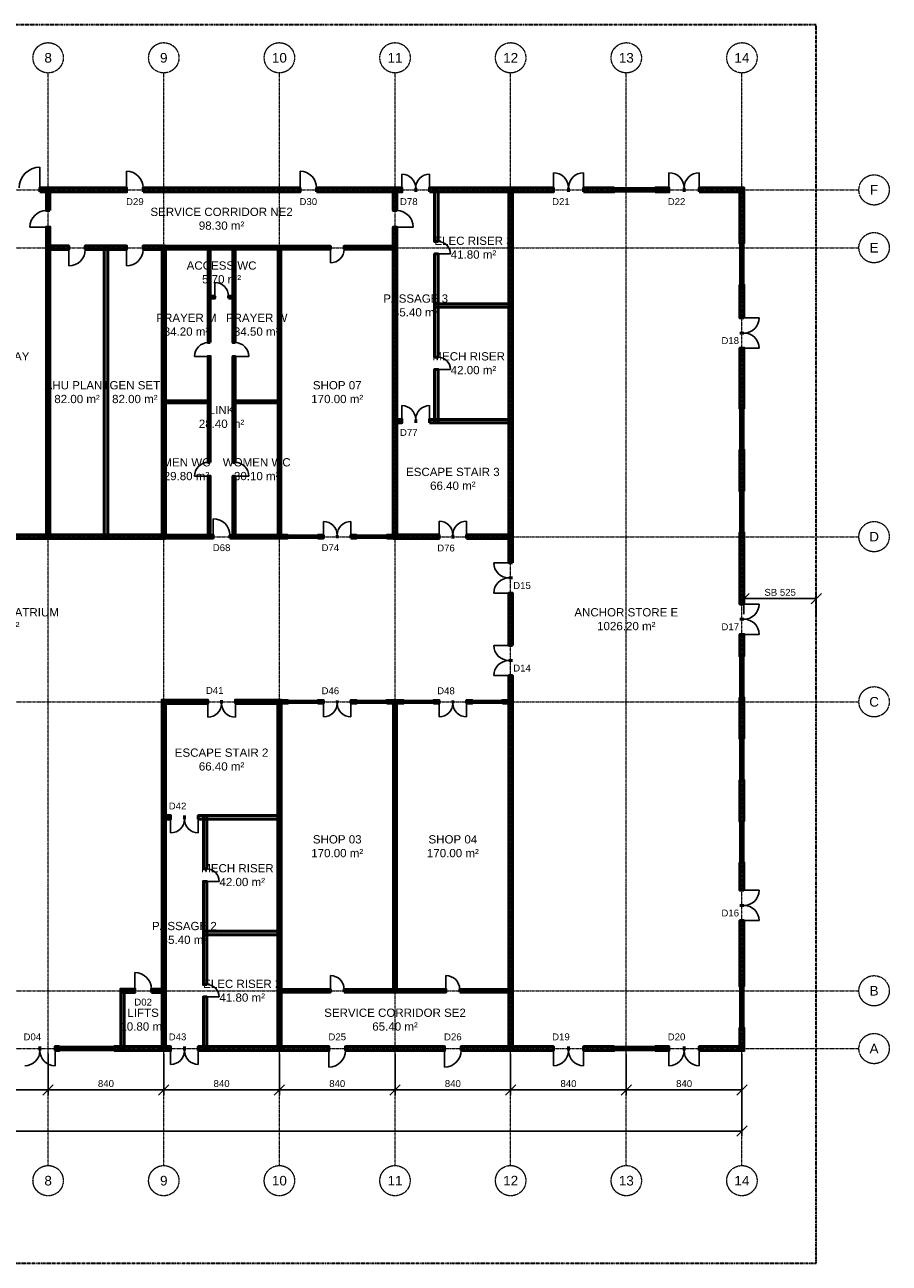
# Model space of a CAD drawing. Header units: millimetres. Extents: x -5300 to 125300, y -375 to 90375.
# Tile 2 of 2: x 62503 to 125300, y 0 to 90000. Entities that reach past the tile are written whole.
import ezdxf
from ezdxf.enums import TextEntityAlignment as Align

# ---------------------------------------------------------------- set-up
doc = ezdxf.new("R2010")
doc.units = ezdxf.units.MM
doc.linetypes.add('CENTER', pattern=[5.08, 3.175, -0.635, 0.635, -0.635])
doc.linetypes.add('PHANTOM', pattern=[6.35, 3.175, -0.635, 0.635, -0.635, 0.635, -0.635])
for name, color, linetype, lineweight in [('AKS', 1, 'CENTER', 13), ('DUVAR', 7, 'Continuous', 50), ('ETIKET', 2, 'Continuous', 18), ('HATCH', 8, 'Continuous', 9), ('KAPI', 3, 'Continuous', 25), ('MAHAL', 2, 'Continuous', 18), ('OLCU', 1, 'Continuous', 18), ('PARSEL', 1, 'PHANTOM', 35), ('PENCERE', 5, 'Continuous', 25)]:
    doc.layers.add(name, color=color, linetype=linetype, lineweight=lineweight)
doc.styles.add('TR-ARIAL', font='arial.ttf')
doc.dimstyles.new('TR-100-CM', dxfattribs={"dimscale": 250, "dimtxt": 2, "dimasz": 1.5, "dimexe": 1.5, "dimexo": 1.5, "dimgap": 0.8, "dimtad": 1, "dimdec": 0, "dimlfac": 0.1, "dimdsep": 46, "dimtxsty": 'TR-ARIAL', "dimtsz": 1.5, "dimcen": 2.5, "dimclrd": 256, "dimclre": 256, "dimclrt": 256, "dimazin": 3, "dimtfac": 1, "dimtmove": 0, "dimatfit": 3})

msp = doc.modelspace()

# ---------------------------------------------------------------- hatches: boundary and pattern name
at = {"layer": 'HATCH'}
for points in [[(63600, 77850), (69900, 77850), (69900, 78150), (63600, 78150)], [(64325, 76500), (64325, 78125), (64075, 78125), (64075, 76500)], [(71100, 77850), (82500, 77850), (82500, 78150), (71100, 78150)], [(83700, 77850), (89900, 77850), (89900, 78150), (83700, 78150)], [(89525, 76500), (89525, 78125), (89275, 78125), (89275, 76500)], [(91900, 77850), (100900, 77850), (100900, 78150), (91900, 78150)], [(92525, 74250), (92525, 78125), (92275, 78125), (92275, 74250)], [(97925, 50900), (97925, 78125), (97675, 78125), (97675, 50900)], [(103100, 77850), (105300, 77850), (105300, 78150), (103100, 78150)], [(108300, 77850), (109300, 77850), (109300, 78150), (108300, 78150)], [(111500, 77850), (114750, 77850), (114750, 78150), (111500, 78150)], [(114750, 74100), (114750, 78150), (114450, 78150), (114450, 74100)], [(64325, 52675), (64325, 75300), (64075, 75300), (64075, 52675)], [(89525, 52675), (89525, 75300), (89275, 75300), (89275, 52675)], [(64075, 73675), (65700, 73675), (65700, 73925), (64075, 73925)], [(66900, 73675), (69900, 73675), (69900, 73925), (66900, 73925)], [(68525, 52675), (68525, 73925), (68275, 73925), (68275, 52675)], [(71100, 73675), (72725, 73675), (72725, 73925), (71100, 73925)], [(72725, 52675), (72725, 73925), (72475, 73925), (72475, 52675)], [(72500, 73700), (84700, 73700), (84700, 73900), (72500, 73900)], [(75975, 66900), (75975, 73875), (75825, 73875), (75825, 66900)], [(77775, 66900), (77775, 73875), (77625, 73875), (77625, 66900)], [(81100, 52700), (81100, 73900), (80900, 73900), (80900, 52700)], [(85700, 73700), (89500, 73700), (89500, 73900), (85700, 73900)], [(92525, 65850), (92525, 73350), (92275, 73350), (92275, 65850)], [(114750, 68700), (114750, 71100), (114450, 71100), (114450, 68700)], [(75825, 70125), (76300, 70125), (76300, 70275), (75825, 70275)], [(77300, 70125), (77775, 70125), (77775, 70275), (77300, 70275)], [(92275, 69475), (97925, 69475), (97925, 69725), (92275, 69725)], [(75975, 58200), (75975, 65900), (75825, 65900), (75825, 58200)], [(77775, 58200), (77775, 65900), (77625, 65900), (77625, 58200)], [(114750, 62100), (114750, 66500), (114450, 66500), (114450, 62100)], [(92525, 61075), (92525, 64950), (92275, 64950), (92275, 61075)], [(72525, 62525), (75975, 62525), (75975, 62675), (72525, 62675)], [(77625, 62525), (81075, 62525), (81075, 62675), (77625, 62675)], [(89275, 61075), (89900, 61075), (89900, 61325), (89275, 61325)], [(91900, 61075), (97925, 61075), (97925, 61325), (91900, 61325)], [(114750, 56100), (114750, 59100), (114450, 59100), (114450, 56100)], [(75975, 52725), (75975, 57200), (75825, 57200), (75825, 52725)], [(77775, 52725), (77775, 57200), (77625, 57200), (77625, 52725)], [(114750, 47900), (114750, 53100), (114450, 53100), (114450, 47900)], [(47275, 52675), (72725, 52675), (72725, 52925), (47275, 52925)], [(72500, 52700), (76200, 52700), (76200, 52900), (72500, 52900)], [(77400, 52700), (81600, 52700), (81600, 52900), (77400, 52900)], [(83800, 52700), (84200, 52700), (84200, 52900), (83800, 52900)], [(86200, 52700), (86600, 52700), (86600, 52900), (86200, 52900)], [(88800, 52700), (89500, 52700), (89500, 52900), (88800, 52900)], [(89275, 52675), (92600, 52675), (92600, 52925), (89275, 52925)], [(94600, 52675), (97925, 52675), (97925, 52925), (94600, 52925)], [(97925, 44900), (97925, 48700), (97675, 48700), (97675, 44900)], [(114750, 44100), (114750, 45700), (114450, 45700), (114450, 44100)], [(97925, 15475), (97925, 42700), (97675, 42700), (97675, 15475)], [(72475, 40675), (75800, 40675), (75800, 40925), (72475, 40925)], [(72725, 15475), (72725, 40925), (72475, 40925), (72475, 15475)], [(77800, 40675), (81125, 40675), (81125, 40925), (77800, 40925)], [(81125, 15475), (81125, 40925), (80875, 40925), (80875, 15475)], [(80900, 40700), (81600, 40700), (81600, 40900), (80900, 40900)], [(83800, 40700), (84200, 40700), (84200, 40900), (83800, 40900)], [(86200, 40700), (86600, 40700), (86600, 40900), (86200, 40900)], [(88800, 40700), (90000, 40700), (90000, 40900), (88800, 40900)], [(89500, 19700), (89500, 40900), (89300, 40900), (89300, 19700)], [(92200, 40700), (92600, 40700), (92600, 40900), (92200, 40900)], [(94600, 40700), (95000, 40700), (95000, 40900), (94600, 40900)], [(97200, 40700), (97900, 40700), (97900, 40900), (97200, 40900)], [(114750, 38100), (114750, 41100), (114450, 41100), (114450, 38100)], [(114750, 32100), (114750, 35100), (114450, 35100), (114450, 32100)], [(72475, 32275), (73100, 32275), (73100, 32525), (72475, 32525)], [(75100, 32275), (81125, 32275), (81125, 32525), (75100, 32525)], [(75725, 28650), (75725, 32525), (75475, 32525), (75475, 28650)], [(114750, 27100), (114750, 29100), (114450, 29100), (114450, 27100)], [(75725, 20250), (75725, 27750), (75475, 27750), (75475, 20250)], [(114750, 20100), (114750, 24900), (114450, 24900), (114450, 20100)], [(75475, 23875), (81125, 23875), (81125, 24125), (75475, 24125)], [(69475, 19675), (70500, 19675), (70500, 19925), (69475, 19925)], [(69725, 15475), (69725, 19925), (69475, 19925), (69475, 15475)], [(71700, 19675), (72725, 19675), (72725, 19925), (71700, 19925)], [(80900, 19700), (84700, 19700), (84700, 19900), (80900, 19900)], [(85700, 19700), (93100, 19700), (93100, 19900), (85700, 19900)], [(94100, 19700), (97900, 19700), (97900, 19900), (94100, 19900)], [(75725, 15475), (75725, 19350), (75475, 19350), (75475, 15475)], [(114750, 15450), (114750, 17100), (114450, 17100), (114450, 15450)], [(64700, 15450), (65000, 15450), (65000, 15750), (64700, 15750)], [(69000, 15450), (73100, 15450), (73100, 15750), (69000, 15750)], [(75100, 15450), (84600, 15450), (84600, 15750), (75100, 15750)], [(85800, 15450), (93000, 15450), (93000, 15750), (85800, 15750)], [(94200, 15450), (100900, 15450), (100900, 15750), (94200, 15750)], [(103100, 15450), (105300, 15450), (105300, 15750), (103100, 15750)], [(108300, 15450), (109300, 15450), (109300, 15750), (108300, 15750)], [(111500, 15450), (114750, 15450), (114750, 15750), (111500, 15750)]]:
    msp.add_hatch(color=256, dxfattribs=at).paths.add_polyline_path(points)

# ---------------------------------------------------------------- linework, layer by layer
at = {"layer": 'AKS'}
for p, q in [((64200, 7100), (64200, 86500)), ((72600, 7100), (72600, 86500)), ((81000, 7100), (81000, 86500)), ((89400, 7100), (89400, 86500)), ((97800, 7100), (97800, 86500)), ((106200, 7100), (106200, 86500)), ((114600, 7100), (114600, 86500)), ((-3100, 78000), (123100, 78000)), ((-3100, 73800), (123100, 73800)), ((-3100, 52800), (123100, 52800)), ((-3100, 40800), (123100, 40800)), ((-3100, 19800), (123100, 19800)), ((-3100, 15600), (123100, 15600))]:
    msp.add_line(p, q, dxfattribs=at)
for centre in [(64200, 87600), (72600, 87600), (81000, 87600), (89400, 87600), (97800, 87600), (106200, 87600), (114600, 87600), (124200, 78000), (124200, 73800), (124200, 52800), (124200, 40800), (124200, 19800), (124200, 15600), (64200, 6000), (72600, 6000), (81000, 6000), (89400, 6000), (97800, 6000), (106200, 6000), (114600, 6000)]:
    msp.add_circle(centre, 1100, dxfattribs=at)
at = {"layer": 'DUVAR'}
for p, q in [((63600, 77850), (63600, 78150)), ((69900, 77850), (69900, 78150)), ((71100, 77850), (71100, 78150)), ((82500, 77850), (82500, 78150)), ((83700, 77850), (83700, 78150)), ((89900, 77850), (89900, 78150)), ((90900, 77850), (90900, 78150)), ((90900, 77850), (90900, 78150)), ((91900, 77850), (91900, 78150)), ((100900, 77850), (100900, 78150)), ((102000, 77850), (102000, 78150)), ((102000, 77850), (102000, 78150)), ((103100, 77850), (103100, 78150)), ((105300, 77850), (105300, 78150)), ((108300, 77850), (108300, 78150)), ((109300, 77850), (109300, 78150)), ((110400, 77850), (110400, 78150)), ((110400, 77850), (110400, 78150)), ((111500, 77850), (111500, 78150)), ((64325, 76500), (64075, 76500)), ((89525, 76500), (89275, 76500)), ((64325, 75300), (64075, 75300)), ((89525, 75300), (89275, 75300)), ((65700, 73675), (65700, 73925)), ((66900, 73675), (66900, 73925)), ((69900, 73675), (69900, 73925)), ((71100, 73675), (71100, 73925)), ((84700, 73700), (84700, 73900)), ((85700, 73700), (85700, 73900)), ((92525, 74250), (92275, 74250)), ((114750, 74100), (114450, 74100)), ((92525, 73350), (92275, 73350)), ((114750, 71100), (114450, 71100)), ((76300, 70125), (76300, 70275)), ((77300, 70125), (77300, 70275)), ((114750, 68700), (114450, 68700)), ((114750, 67600), (114450, 67600)), ((114750, 67600), (114450, 67600)), ((75975, 66900), (75825, 66900)), ((77775, 66900), (77625, 66900)), ((75975, 65900), (75825, 65900)), ((77775, 65900), (77625, 65900)), ((92525, 65850), (92275, 65850)), ((114750, 66500), (114450, 66500)), ((92525, 64950), (92275, 64950)), ((114750, 62100), (114450, 62100)), ((89900, 61075), (89900, 61325)), ((90900, 61075), (90900, 61325)), ((90900, 61075), (90900, 61325)), ((91900, 61075), (91900, 61325)), ((114750, 59100), (114450, 59100)), ((75975, 58200), (75825, 58200)), ((77775, 58200), (77625, 58200)), ((75975, 57200), (75825, 57200)), ((77775, 57200), (77625, 57200)), ((114750, 56100), (114450, 56100)), ((114750, 53100), (114450, 53100)), ((76200, 52700), (76200, 52900)), ((77400, 52700), (77400, 52900)), ((81600, 52700), (81600, 52900)), ((83800, 52700), (83800, 52900)), ((84200, 52700), (84200, 52900)), ((85200, 52700), (85200, 52900)), ((85200, 52700), (85200, 52900)), ((86200, 52700), (86200, 52900)), ((86600, 52700), (86600, 52900)), ((88800, 52700), (88800, 52900)), ((92600, 52675), (92600, 52925)), ((93600, 52675), (93600, 52925)), ((93600, 52675), (93600, 52925)), ((94600, 52675), (94600, 52925)), ((97925, 50900), (97675, 50900)), ((97925, 49800), (97675, 49800)), ((97925, 49800), (97675, 49800)), ((97925, 48700), (97675, 48700)), ((114750, 47900), (114450, 47900)), ((114750, 46800), (114450, 46800)), ((114750, 46800), (114450, 46800)), ((114750, 45700), (114450, 45700)), ((97925, 44900), (97675, 44900)), ((114750, 44100), (114450, 44100)), ((97925, 43800), (97675, 43800)), ((97925, 43800), (97675, 43800)), ((97925, 42700), (97675, 42700)), ((75800, 40675), (75800, 40925)), ((76800, 40675), (76800, 40925)), ((76800, 40675), (76800, 40925)), ((77800, 40675), (77800, 40925)), ((81600, 40700), (81600, 40900)), ((83800, 40700), (83800, 40900)), ((84200, 40700), (84200, 40900)), ((85200, 40700), (85200, 40900)), ((85200, 40700), (85200, 40900)), ((86200, 40700), (86200, 40900)), ((86600, 40700), (86600, 40900)), ((88800, 40700), (88800, 40900)), ((90000, 40700), (90000, 40900)), ((92200, 40700), (92200, 40900)), ((92600, 40700), (92600, 40900)), ((93600, 40700), (93600, 40900)), ((93600, 40700), (93600, 40900)), ((94600, 40700), (94600, 40900)), ((95000, 40700), (95000, 40900)), ((97200, 40700), (97200, 40900)), ((114750, 41100), (114450, 41100)), ((114750, 38100), (114450, 38100)), ((114750, 35100), (114450, 35100)), ((73100, 32275), (73100, 32525)), ((74100, 32275), (74100, 32525)), ((74100, 32275), (74100, 32525)), ((75100, 32275), (75100, 32525)), ((114750, 32100), (114450, 32100)), ((114750, 29100), (114450, 29100)), ((75725, 28650), (75475, 28650)), ((75725, 27750), (75475, 27750)), ((114750, 27100), (114450, 27100)), ((114750, 26000), (114450, 26000)), ((114750, 26000), (114450, 26000)), ((114750, 24900), (114450, 24900)), ((70500, 19675), (70500, 19925)), ((71700, 19675), (71700, 19925)), ((75725, 20250), (75475, 20250)), ((84700, 19700), (84700, 19900)), ((85700, 19700), (85700, 19900)), ((93100, 19700), (93100, 19900)), ((94100, 19700), (94100, 19900)), ((114750, 20100), (114450, 20100)), ((75725, 19350), (75475, 19350)), ((114750, 17100), (114450, 17100)), ((63600, 15450), (63600, 15750)), ((63600, 15450), (63600, 15750)), ((64700, 15450), (64700, 15750)), ((65000, 15450), (65000, 15750)), ((69000, 15450), (69000, 15750)), ((73100, 15450), (73100, 15750)), ((74100, 15450), (74100, 15750)), ((74100, 15450), (74100, 15750)), ((75100, 15450), (75100, 15750)), ((84600, 15450), (84600, 15750)), ((85800, 15450), (85800, 15750)), ((93000, 15450), (93000, 15750)), ((94200, 15450), (94200, 15750)), ((100900, 15450), (100900, 15750)), ((102000, 15450), (102000, 15750)), ((102000, 15450), (102000, 15750)), ((103100, 15450), (103100, 15750)), ((105300, 15450), (105300, 15750)), ((108300, 15450), (108300, 15750)), ((109300, 15450), (109300, 15750)), ((110400, 15450), (110400, 15750)), ((110400, 15450), (110400, 15750)), ((111500, 15450), (111500, 15750))]:
    msp.add_line(p, q, dxfattribs=at)
for points in [[(63600, 77850), (69900, 77850), (69900, 78150), (63600, 78150)], [(64325, 76500), (64325, 78125), (64075, 78125), (64075, 76500)], [(71100, 77850), (82500, 77850), (82500, 78150), (71100, 78150)], [(83700, 77850), (89900, 77850), (89900, 78150), (83700, 78150)], [(89525, 76500), (89525, 78125), (89275, 78125), (89275, 76500)], [(91900, 77850), (100900, 77850), (100900, 78150), (91900, 78150)], [(92525, 74250), (92525, 78125), (92275, 78125), (92275, 74250)], [(97925, 50900), (97925, 78125), (97675, 78125), (97675, 50900)], [(103100, 77850), (105300, 77850), (105300, 78150), (103100, 78150)], [(108300, 77850), (109300, 77850), (109300, 78150), (108300, 78150)], [(111500, 77850), (114750, 77850), (114750, 78150), (111500, 78150)], [(114750, 74100), (114750, 78150), (114450, 78150), (114450, 74100)], [(64325, 52675), (64325, 75300), (64075, 75300), (64075, 52675)], [(89525, 52675), (89525, 75300), (89275, 75300), (89275, 52675)], [(64075, 73675), (65700, 73675), (65700, 73925), (64075, 73925)], [(66900, 73675), (69900, 73675), (69900, 73925), (66900, 73925)], [(68525, 52675), (68525, 73925), (68275, 73925), (68275, 52675)], [(71100, 73675), (72725, 73675), (72725, 73925), (71100, 73925)], [(72725, 52675), (72725, 73925), (72475, 73925), (72475, 52675)], [(72500, 73700), (84700, 73700), (84700, 73900), (72500, 73900)], [(75975, 66900), (75975, 73875), (75825, 73875), (75825, 66900)], [(77775, 66900), (77775, 73875), (77625, 73875), (77625, 66900)], [(81100, 52700), (81100, 73900), (80900, 73900), (80900, 52700)], [(85700, 73700), (89500, 73700), (89500, 73900), (85700, 73900)], [(92525, 65850), (92525, 73350), (92275, 73350), (92275, 65850)], [(114750, 68700), (114750, 71100), (114450, 71100), (114450, 68700)], [(75825, 70125), (76300, 70125), (76300, 70275), (75825, 70275)], [(77300, 70125), (77775, 70125), (77775, 70275), (77300, 70275)], [(92275, 69475), (97925, 69475), (97925, 69725), (92275, 69725)], [(75975, 58200), (75975, 65900), (75825, 65900), (75825, 58200)], [(77775, 58200), (77775, 65900), (77625, 65900), (77625, 58200)], [(114750, 62100), (114750, 66500), (114450, 66500), (114450, 62100)], [(92525, 61075), (92525, 64950), (92275, 64950), (92275, 61075)], [(72525, 62525), (75975, 62525), (75975, 62675), (72525, 62675)], [(77625, 62525), (81075, 62525), (81075, 62675), (77625, 62675)], [(89275, 61075), (89900, 61075), (89900, 61325), (89275, 61325)], [(91900, 61075), (97925, 61075), (97925, 61325), (91900, 61325)], [(114750, 56100), (114750, 59100), (114450, 59100), (114450, 56100)], [(75975, 52725), (75975, 57200), (75825, 57200), (75825, 52725)], [(77775, 52725), (77775, 57200), (77625, 57200), (77625, 52725)], [(114750, 47900), (114750, 53100), (114450, 53100), (114450, 47900)], [(47275, 52675), (72725, 52675), (72725, 52925), (47275, 52925)], [(72500, 52700), (76200, 52700), (76200, 52900), (72500, 52900)], [(77400, 52700), (81600, 52700), (81600, 52900), (77400, 52900)], [(83800, 52700), (84200, 52700), (84200, 52900), (83800, 52900)], [(86200, 52700), (86600, 52700), (86600, 52900), (86200, 52900)], [(88800, 52700), (89500, 52700), (89500, 52900), (88800, 52900)], [(89275, 52675), (92600, 52675), (92600, 52925), (89275, 52925)], [(94600, 52675), (97925, 52675), (97925, 52925), (94600, 52925)], [(97925, 44900), (97925, 48700), (97675, 48700), (97675, 44900)], [(114750, 44100), (114750, 45700), (114450, 45700), (114450, 44100)], [(97925, 15475), (97925, 42700), (97675, 42700), (97675, 15475)], [(72475, 40675), (75800, 40675), (75800, 40925), (72475, 40925)], [(72725, 15475), (72725, 40925), (72475, 40925), (72475, 15475)], [(77800, 40675), (81125, 40675), (81125, 40925), (77800, 40925)], [(81125, 15475), (81125, 40925), (80875, 40925), (80875, 15475)], [(80900, 40700), (81600, 40700), (81600, 40900), (80900, 40900)], [(83800, 40700), (84200, 40700), (84200, 40900), (83800, 40900)], [(86200, 40700), (86600, 40700), (86600, 40900), (86200, 40900)], [(88800, 40700), (90000, 40700), (90000, 40900), (88800, 40900)], [(89500, 19700), (89500, 40900), (89300, 40900), (89300, 19700)], [(92200, 40700), (92600, 40700), (92600, 40900), (92200, 40900)], [(94600, 40700), (95000, 40700), (95000, 40900), (94600, 40900)], [(97200, 40700), (97900, 40700), (97900, 40900), (97200, 40900)], [(114750, 38100), (114750, 41100), (114450, 41100), (114450, 38100)], [(114750, 32100), (114750, 35100), (114450, 35100), (114450, 32100)], [(72475, 32275), (73100, 32275), (73100, 32525), (72475, 32525)], [(75100, 32275), (81125, 32275), (81125, 32525), (75100, 32525)], [(75725, 28650), (75725, 32525), (75475, 32525), (75475, 28650)], [(114750, 27100), (114750, 29100), (114450, 29100), (114450, 27100)], [(75725, 20250), (75725, 27750), (75475, 27750), (75475, 20250)], [(114750, 20100), (114750, 24900), (114450, 24900), (114450, 20100)], [(75475, 23875), (81125, 23875), (81125, 24125), (75475, 24125)], [(69475, 19675), (70500, 19675), (70500, 19925), (69475, 19925)], [(69725, 15475), (69725, 19925), (69475, 19925), (69475, 15475)], [(71700, 19675), (72725, 19675), (72725, 19925), (71700, 19925)], [(80900, 19700), (84700, 19700), (84700, 19900), (80900, 19900)], [(85700, 19700), (93100, 19700), (93100, 19900), (85700, 19900)], [(94100, 19700), (97900, 19700), (97900, 19900), (94100, 19900)], [(75725, 15475), (75725, 19350), (75475, 19350), (75475, 15475)], [(114750, 15450), (114750, 17100), (114450, 17100), (114450, 15450)], [(64700, 15450), (65000, 15450), (65000, 15750), (64700, 15750)], [(69000, 15450), (73100, 15450), (73100, 15750), (69000, 15750)], [(75100, 15450), (84600, 15450), (84600, 15750), (75100, 15750)], [(85800, 15450), (93000, 15450), (93000, 15750), (85800, 15750)], [(94200, 15450), (100900, 15450), (100900, 15750), (94200, 15750)], [(103100, 15450), (105300, 15450), (105300, 15750), (103100, 15750)], [(108300, 15450), (109300, 15450), (109300, 15750), (108300, 15750)], [(111500, 15450), (114750, 15450), (114750, 15750), (111500, 15750)]]:
    msp.add_lwpolyline(points, close=True, dxfattribs=at)
at = {"layer": 'KAPI'}
for p, q in [((63600, 78150), (63600, 79650)), ((69900, 78150), (69900, 79350)), ((82500, 78150), (82500, 79350)), ((100900, 78150), (100900, 79250)), ((103100, 78150), (103100, 79250)), ((109300, 78150), (109300, 79250)), ((111500, 78150), (111500, 79250)), ((89900, 78150), (89900, 79150)), ((91900, 78150), (91900, 79150)), ((64075, 75300), (62875, 75300)), ((89525, 75300), (90725, 75300)), ((65700, 73675), (65700, 72475)), ((69900, 73675), (69900, 72475)), ((84700, 73700), (84700, 72700)), ((92525, 73350), (93425, 73350)), ((76300, 70275), (76300, 71275)), ((114750, 68700), (115850, 68700)), ((75825, 65900), (74825, 65900)), ((77775, 65900), (78775, 65900)), ((114750, 66500), (115850, 66500)), ((92525, 64950), (93425, 64950)), ((89900, 61325), (89900, 62325)), ((91900, 61325), (91900, 62325)), ((75825, 57200), (74825, 57200)), ((77775, 57200), (78775, 57200)), ((76200, 52900), (76200, 54100)), ((84200, 52900), (84200, 53900)), ((86200, 52900), (86200, 53900)), ((92600, 52925), (92600, 53925)), ((94600, 52925), (94600, 53925)), ((97675, 50900), (96575, 50900)), ((97675, 48700), (96575, 48700)), ((114750, 47900), (115850, 47900)), ((114750, 45700), (115850, 45700)), ((97675, 44900), (96575, 44900)), ((97675, 42700), (96575, 42700)), ((75800, 40675), (75800, 39675)), ((77800, 40675), (77800, 39675)), ((84200, 40700), (84200, 39700)), ((86200, 40700), (86200, 39700)), ((92600, 40700), (92600, 39700)), ((94600, 40700), (94600, 39700)), ((73100, 32275), (73100, 31275)), ((75100, 32275), (75100, 31275)), ((75725, 27750), (76625, 27750)), ((114750, 27100), (115850, 27100)), ((114750, 24900), (115850, 24900)), ((70500, 19925), (70500, 21125)), ((84700, 19900), (84700, 20900)), ((93100, 19900), (93100, 20900)), ((75725, 19350), (76625, 19350)), ((64700, 15450), (64700, 14350)), ((73100, 15450), (73100, 14450)), ((75100, 15450), (75100, 14450)), ((84600, 15450), (84600, 14250)), ((93000, 15450), (93000, 14250)), ((100900, 15450), (100900, 14350)), ((103100, 15450), (103100, 14350)), ((109300, 15450), (109300, 14350)), ((111500, 15450), (111500, 14350))]:
    msp.add_line(p, q, dxfattribs=at)
for centre, radius, start, end in [((63600, 78150), 1500, 90, 180), ((69900, 78150), 1200, 0, 90), ((82500, 78150), 1200, 0, 90), ((100900, 78150), 1100, 0, 90), ((103100, 78150), 1100, 90, 180), ((109300, 78150), 1100, 0, 90), ((111500, 78150), 1100, 90, 180), ((89900, 78150), 1000, 0, 90), ((91900, 78150), 1000, 90, 180), ((64075, 75300), 1200, 90, 180), ((89525, 75300), 1200, 0, 90), ((92525, 73350), 900, 0, 90), ((65700, 73675), 1200, -90, 0), ((69900, 73675), 1200, -90, 0), ((84700, 73700), 1000, -90, 0), ((76300, 70275), 1000, 0, 90), ((114750, 68700), 1100, -90, 0), ((114750, 66500), 1100, 0, 90), ((75825, 65900), 1000, 90, 180), ((77775, 65900), 1000, 0, 90), ((92525, 64950), 900, 0, 90), ((89900, 61325), 1000, 0, 90), ((91900, 61325), 1000, 90, 180), ((75825, 57200), 1000, 90, 180), ((77775, 57200), 1000, 0, 90), ((76200, 52900), 1200, 0, 90), ((84200, 52900), 1000, 0, 90), ((86200, 52900), 1000, 90, 180), ((92600, 52925), 1000, 0, 90), ((94600, 52925), 1000, 90, 180), ((97675, 50900), 1100, 180, -90), ((97675, 48700), 1100, 90, 180), ((114750, 47900), 1100, -90, 0), ((114750, 45700), 1100, 0, 90), ((97675, 44900), 1100, 180, -90), ((97675, 42700), 1100, 90, 180), ((75800, 40675), 1000, -90, 0), ((77800, 40675), 1000, 180, -90), ((84200, 40700), 1000, -90, 0), ((86200, 40700), 1000, 180, -90), ((92600, 40700), 1000, -90, 0), ((94600, 40700), 1000, 180, -90), ((73100, 32275), 1000, -90, 0), ((75100, 32275), 1000, 180, -90), ((75725, 27750), 900, 0, 90), ((114750, 27100), 1100, -90, 0), ((114750, 24900), 1100, 0, 90), ((70500, 19925), 1200, 0, 90), ((84700, 19900), 1000, 0, 90), ((93100, 19900), 1000, 0, 90), ((75725, 19350), 900, 0, 90), ((62500, 15450), 1100, -90, 0), ((64700, 15450), 1100, 180, -90), ((73100, 15450), 1000, -90, 0), ((75100, 15450), 1000, 180, -90), ((84600, 15450), 1200, -90, 0), ((93000, 15450), 1200, -90, 0), ((100900, 15450), 1100, -90, 0), ((103100, 15450), 1100, 180, -90), ((109300, 15450), 1100, -90, 0), ((111500, 15450), 1100, 180, -90)]:
    msp.add_arc(centre, radius, start, end, dxfattribs=at)
at = {"layer": 'PARSEL'}
msp.add_lwpolyline([(0, 0), (120000, 0), (120000, 90000), (0, 90000)], close=True, dxfattribs=at)
at = {"layer": 'PENCERE'}
for p, q in [((105300, 78150), (108300, 78150)), ((105300, 78037.5), (108300, 78037.5)), ((105300, 77962.5), (108300, 77962.5)), ((105300, 77850), (108300, 77850)), ((114450, 71100), (114450, 74100)), ((114562.5, 71100), (114562.5, 74100)), ((114637.5, 71100), (114637.5, 74100)), ((114750, 71100), (114750, 74100)), ((114450, 59100), (114450, 62100)), ((114562.5, 59100), (114562.5, 62100)), ((114637.5, 59100), (114637.5, 62100)), ((114750, 59100), (114750, 62100)), ((114450, 53100), (114450, 56100)), ((114562.5, 53100), (114562.5, 56100)), ((114637.5, 53100), (114637.5, 56100)), ((114750, 53100), (114750, 56100)), ((81600, 52900), (83800, 52900)), ((81600, 52825), (83800, 52825)), ((81600, 52775), (83800, 52775)), ((81600, 52700), (83800, 52700)), ((86600, 52900), (88800, 52900)), ((86600, 52825), (88800, 52825)), ((86600, 52775), (88800, 52775)), ((86600, 52700), (88800, 52700)), ((114450, 41100), (114450, 44100)), ((114562.5, 41100), (114562.5, 44100)), ((114637.5, 41100), (114637.5, 44100)), ((114750, 41100), (114750, 44100)), ((81600, 40900), (83800, 40900)), ((81600, 40825), (83800, 40825)), ((81600, 40775), (83800, 40775)), ((81600, 40700), (83800, 40700)), ((86600, 40900), (88800, 40900)), ((86600, 40825), (88800, 40825)), ((86600, 40775), (88800, 40775)), ((86600, 40700), (88800, 40700)), ((90000, 40900), (92200, 40900)), ((90000, 40825), (92200, 40825)), ((90000, 40775), (92200, 40775)), ((90000, 40700), (92200, 40700)), ((95000, 40900), (97200, 40900)), ((95000, 40825), (97200, 40825)), ((95000, 40775), (97200, 40775)), ((95000, 40700), (97200, 40700)), ((114450, 35100), (114450, 38100)), ((114562.5, 35100), (114562.5, 38100)), ((114637.5, 35100), (114637.5, 38100)), ((114750, 35100), (114750, 38100)), ((114450, 29100), (114450, 32100)), ((114562.5, 29100), (114562.5, 32100)), ((114637.5, 29100), (114637.5, 32100)), ((114750, 29100), (114750, 32100)), ((114450, 17100), (114450, 20100)), ((114562.5, 17100), (114562.5, 20100)), ((114637.5, 17100), (114637.5, 20100)), ((114750, 17100), (114750, 20100)), ((65000, 15750), (69000, 15750)), ((65000, 15637.5), (69000, 15637.5)), ((65000, 15562.5), (69000, 15562.5)), ((65000, 15450), (69000, 15450)), ((105300, 15750), (108300, 15750)), ((105300, 15637.5), (108300, 15637.5)), ((105300, 15562.5), (108300, 15562.5)), ((105300, 15450), (108300, 15450))]:
    msp.add_line(p, q, dxfattribs=at)

# ---------------------------------------------------------------- texts
at = {"layer": 'AKS', "style": 'TR-ARIAL'}
for s, p in [('8', (64200, 87600)), ('9', (72600, 87600)), ('10', (81000, 87600)), ('11', (89400, 87600)), ('12', (97800, 87600)), ('13', (106200, 87600)), ('14', (114600, 87600)), ('F', (124200, 78000)), ('E', (124200, 73800)), ('D', (124200, 52800)), ('C', (124200, 40800)), ('B', (124200, 19800)), ('A', (124200, 15600)), ('8', (64200, 6000)), ('9', (72600, 6000)), ('10', (81000, 6000)), ('11', (89400, 6000)), ('12', (97800, 6000)), ('13', (106200, 6000)), ('14', (114600, 6000))]:
    msp.add_text(s, height=700, dxfattribs=at).set_placement(p, align=Align.MIDDLE_CENTER)
at = {"layer": 'ETIKET', "style": 'TR-ARIAL'}
for s, p in [('D29', (70500, 77150)), ('D30', (83100, 77150)), ('D78', (90400, 77150)), ('D21', (101450, 77150)), ('D22', (109850, 77150)), ('D18', (113750, 67050)), ('D77', (90400, 60375)), ('D68', (76800, 52000)), ('D74', (84700, 52000)), ('D76', (93100, 51975)), ('D15', (98625, 49250)), ('D17', (113750, 46250)), ('D14', (98625, 43250)), ('D41', (76300, 41625)), ('D46', (84700, 41600)), ('D48', (93100, 41600)), ('D42', (73600, 33225)), ('D16', (113750, 25450)), ('D02', (71100, 18975)), ('D04', (63050, 16450)), ('D43', (73600, 16450)), ('D25', (85200, 16450)), ('D26', (93600, 16450)), ('D19', (101450, 16450)), ('D20', (109850, 16450))]:
    msp.add_text(s, height=500, dxfattribs=at).set_placement(p, align=Align.MIDDLE_CENTER)
at = {"layer": 'MAHAL', "char_height": 600, "attachment_point": 5, "style": 'TR-ARIAL'}
for s, insert in [('SERVICE CORRIDOR NE2\\P98.30 m²', (76800, 75900)), ('ELEC RISER 3\\P41.80 m²', (95100, 73800)), ('ACCESS WC\\P5.70 m²', (76800, 72000)), ('PASSAGE 3\\P45.40 m²', (90900, 69600)), ('PRAYER M\\P34.20 m²', (74250, 68200)), ('PRAYER W\\P34.50 m²', (79350, 68200)), ('LOADING BAY\\P203.10 m²', (60000, 65400)), ('MECH RISER 3\\P42.00 m²', (95100, 65400)), ('AHU PLANT\\P82.00 m²', (66300, 63300)), ('GEN SET\\P82.00 m²', (70500, 63300)), ('SHOP 07\\P170.00 m²', (85200, 63300)), ('LINK\\P28.40 m²', (76800, 61500)), ('MEN WC\\P29.80 m²', (74250, 57700)), ('WOMEN WC\\P30.10 m²', (79350, 57700)), ('ESCAPE STAIR 3\\P66.40 m²', (93600, 57000)), ('MALL STREET & ATRIUM\\P1490.80 m²', (60000, 46800)), ('ANCHOR STORE E\\P1026.20 m²', (106200, 46800)), ('ESCAPE STAIR 2\\P66.40 m²', (76800, 36600)), ('SHOP 03\\P170.00 m²', (85200, 30300)), ('SHOP 04\\P170.00 m²', (93600, 30300)), ('MECH RISER 2\\P42.00 m²', (78300, 28200)), ('PASSAGE 2\\P45.40 m²', (74100, 24000)), ('ELEC RISER 2\\P41.80 m²', (78300, 19800)), ('LIFTS\\P10.80 m²', (71100, 17700)), ('SERVICE CORRIDOR SE2\\P65.40 m²', (89400, 17700))]:
    msp.add_mtext(s, dxfattribs=dict(at, insert=insert))

# ---------------------------------------------------------------- dimensions: what is measured, and where the dimension line sits
at = {"layer": 'OLCU'}
msp.add_linear_dim(base=(114750, 48300), p1=(114750, 46800), p2=(120000, 46800), text='SB <>', dimstyle='TR-100-CM', dxfattribs=at).render()
for base, p1, p2 in [((5400, 9600), (5400, 15600), (114600, 15600)), ((55800, 12600), (55800, 15600), (64200, 15600)), ((64200, 12600), (64200, 15600), (72600, 15600)), ((72600, 12600), (72600, 15600), (81000, 15600)), ((81000, 12600), (81000, 15600), (89400, 15600)), ((89400, 12600), (89400, 15600), (97800, 15600)), ((97800, 12600), (97800, 15600), (106200, 15600)), ((106200, 12600), (106200, 15600), (114600, 15600))]:
    msp.add_linear_dim(base=base, p1=p1, p2=p2, dimstyle='TR-100-CM', dxfattribs=at).render()

doc.saveas('drawing.dxf')
